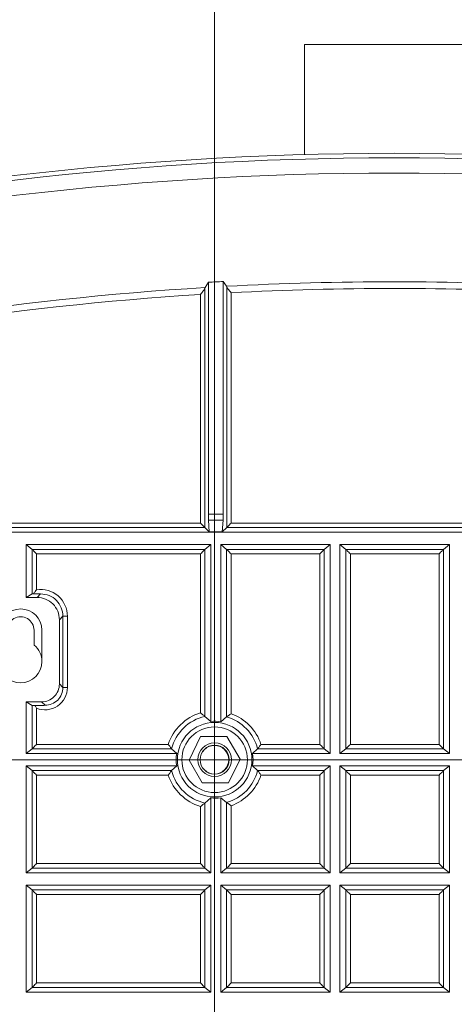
# Model space of a CAD drawing. Header units: millimetres. Extents: x 0 to 420, y 0 to 297.
# Tile 9 of 13: x 337 to 356, y 214 to 258. Entities that reach past the tile are written whole.
import ezdxf

# ---------------------------------------------------------------- set-up
doc = ezdxf.new("R2010")
doc.units = ezdxf.units.MM
doc.styles.add('SLDTEXTSTYLE1', font='TXT', dxfattribs={"width": 0.605})
doc.dimstyles.new('SLDDIMSTYLE0', dxfattribs={"dimtxt": 2.568319, "dimasz": 3.3, "dimexe": 0, "dimexo": 0.0625, "dimgap": 0.64208, "dimtad": 1, "dimdec": 3, "dimlfac": 5, "dimrnd": 1e-09, "dimzin": 12, "dimdsep": 46, "dimtxsty": 'SLDTEXTSTYLE1', "dimsah": 1, "dimcen": 0.09, "dimadec": 0, "dimazin": 3, "dimtfac": 1, "dimtdec": 1, "dimtmove": 0, "dimatfit": 0, "dimfxl": 0, "dimfrac": 2, "dimtolj": 1, "dimtzin": 12, "dimarcsym": 0})
doc.dimstyles.new('SLDDIMSTYLE1', dxfattribs={"dimtxt": 2.568319, "dimasz": 3.3, "dimexe": 0, "dimexo": 0.0625, "dimgap": 0.64208, "dimtad": 1, "dimdec": 3, "dimlfac": 5, "dimrnd": 1e-09, "dimzin": 12, "dimdsep": 46, "dimtxsty": 'SLDTEXTSTYLE1', "dimsah": 1, "dimcen": 0.09, "dimadec": 0, "dimazin": 3, "dimtfac": 1, "dimtdec": 1, "dimtofl": 0, "dimtmove": 0, "dimatfit": 3, "dimfxl": 0, "dimfrac": 2, "dimtolj": 1, "dimtzin": 12, "dimarcsym": 0})

# ---------------------------------------------------------------- blocks, each defined once
blk = doc.blocks.new('*D24')
at = {"color": 7, "linetype": 'Continuous', "lineweight": 0}
for p, q in [((350.528, 264.902), (349.94, 264.902)), ((349.94, 264.902), (349.94, 260.958)), ((356.897, 264.902), (357.485, 264.902)), ((357.485, 264.902), (357.485, 260.958)), ((345.683, 209.12), (345.683, 261.37)), ((361.743, 209.12), (361.743, 261.37)), ((349.94, 260.958), (350.528, 260.958)), ((357.485, 260.958), (356.897, 260.958)), ((345.683, 260.37), (339.283, 260.37)), ((345.683, 260.37), (361.743, 260.37)), ((361.743, 260.37), (368.143, 260.37))]:
    blk.add_line(p, q, dxfattribs=at)
for points in [[(345.683, 260.37), (342.383, 260.87), (342.383, 259.87)], [(361.743, 260.37), (365.043, 259.87), (365.043, 260.87)]]:
    blk.add_solid(points, dxfattribs=at)
at = {"color": 7, "linetype": 'Continuous', "lineweight": 0, "char_height": 2.6458, "attachment_point": 1, "style": 'SLDTEXTSTYLE1'}
for s, insert in [('80,3', (349.107, 268.901, 32.371)), ('3,2', (351.263, 264.369, 32.371))]:
    blk.add_mtext(s, dxfattribs=dict(at, insert=insert))
blk = doc.blocks.new('*D25')
at = {"color": 7, "linetype": 'Continuous', "lineweight": 0}
for p, q in [((307.117, 225.18), (307.117, 231.58)), ((377.789, 225.18), (306.117, 225.18)), ((307.117, 225.18), (307.117, 209.128)), ((302.585, 220.339), (302.585, 220.927)), ((302.585, 220.927), (306.529, 220.927)), ((306.529, 220.927), (306.529, 220.339)), ((302.585, 213.969), (302.585, 213.381)), ((306.529, 213.381), (306.529, 213.969)), ((302.585, 213.381), (306.529, 213.381)), ((377.789, 209.128), (306.117, 209.128)), ((307.117, 209.128), (307.117, 202.728))]:
    blk.add_line(p, q, dxfattribs=at)
for points in [[(307.117, 225.18), (307.617, 228.48), (306.617, 228.48)], [(307.117, 209.128), (306.617, 205.828), (307.617, 205.828)]]:
    blk.add_solid(points, dxfattribs=at)
at = {"color": 7, "linetype": 'Continuous', "lineweight": 0, "char_height": 2.6458, "attachment_point": 1, "rotation": 90, "style": 'SLDTEXTSTYLE1'}
for s, insert in [('80,3', (298.586, 212.548, 32.371)), ('3,2', (303.118, 214.704, 32.371))]:
    blk.add_mtext(s, dxfattribs=dict(at, insert=insert))
blk = doc.blocks.new('*D26')
at = {"color": 7, "linetype": 'Continuous', "lineweight": 0}
for p, q in [((328.317, 235.068), (328.317, 122.653)), ((379.117, 235.068), (379.117, 122.653)), ((351.022, 128.185), (350.434, 128.185)), ((350.434, 128.185), (350.434, 124.241)), ((356.411, 128.185), (356.999, 128.185)), ((356.999, 128.185), (356.999, 124.241)), ((350.434, 124.241), (351.022, 124.241)), ((356.999, 124.241), (356.411, 124.241)), ((328.317, 123.653), (379.117, 123.653))]:
    blk.add_line(p, q, dxfattribs=at)
for points in [[(328.317, 123.653), (331.617, 123.153), (331.617, 124.153)], [(379.117, 123.653), (375.817, 124.153), (375.817, 123.153)]]:
    blk.add_solid(points, dxfattribs=at)
at = {"color": 7, "linetype": 'Continuous', "lineweight": 0, "char_height": 2.6458, "attachment_point": 1, "style": 'SLDTEXTSTYLE1'}
for s, insert in [('254', (349.601, 132.184, 32.371)), ('10', (351.757, 127.651, 32.371))]:
    blk.add_mtext(s, dxfattribs=dict(at, insert=insert))
blk = doc.blocks.new('*D27')
at = {"color": 7, "linetype": 'Continuous', "lineweight": 0}
for p, q in [((350.529, 277.682), (349.941, 277.682)), ((349.941, 277.682), (349.941, 273.738)), ((356.898, 277.682), (357.486, 277.682)), ((357.486, 277.682), (357.486, 273.738)), ((329.639, 209.128), (329.639, 274.15)), ((377.789, 209.128), (377.789, 274.15)), ((349.941, 273.738), (350.529, 273.738)), ((357.486, 273.738), (356.898, 273.738)), ((329.639, 273.15), (377.789, 273.15))]:
    blk.add_line(p, q, dxfattribs=at)
for points in [[(329.639, 273.15), (332.939, 272.65), (332.939, 273.65)], [(377.789, 273.15), (374.489, 273.65), (374.489, 272.65)]]:
    blk.add_solid(points, dxfattribs=at)
at = {"color": 7, "linetype": 'Continuous', "lineweight": 0, "char_height": 2.6458, "attachment_point": 1, "style": 'SLDTEXTSTYLE1'}
for s, insert in [('240,8', (348.128, 281.681, 32.371)), ('9,5', (351.264, 277.149, 32.371))]:
    blk.add_mtext(s, dxfattribs=dict(at, insert=insert))

msp = doc.modelspace()

# ---------------------------------------------------------------- linework, layer by layer
at = {"color": 7, "linetype": 'Continuous', "lineweight": 15}
for p, q in [((349.71665, 257.15001), (349.71665, 252.22843)), ((353.71664, 257.15001), (349.71665, 257.15001)), ((357.71664, 257.15001), (353.71664, 257.15001)), ((345.26123, 246.28468), (345.41027, 246.51808)), ((345.41027, 236.15776), (345.41027, 246.51808)), ((346.07462, 246.55613), (346.22366, 246.3399)), ((346.07462, 236.15776), (346.07462, 246.55613)), ((345.25546, 246.26345), (345.25546, 235.555)), ((346.22366, 246.3399), (346.22943, 246.31934)), ((346.22943, 235.555), (346.22943, 246.31934)), ((345.25546, 235.555), (345.45212, 235.35834)), ((345.45212, 235.35834), (345.41778, 235.88496)), ((346.06711, 235.88496), (346.03277, 235.35834)), ((346.03277, 235.35834), (346.22943, 235.555)), ((329.99958, 235.34425), (377.43371, 235.34425)), ((346.03277, 235.35834), (345.45212, 235.35834)), ((337.26565, 234.79179), (345.52241, 234.79179)), ((337.26565, 232.43261), (337.26565, 234.79179)), ((337.52934, 234.58102), (337.26565, 234.79179)), ((337.52964, 234.58075), (337.52934, 234.58102)), ((345.25872, 234.58102), (345.25842, 234.58075)), ((345.52241, 234.79179), (345.25872, 234.58102)), ((345.52241, 226.8918), (345.52241, 234.79179)), ((345.96248, 234.79179), (350.85581, 234.79179)), ((345.96248, 226.87844), (345.96248, 234.79179)), ((346.22617, 234.58102), (345.96248, 234.79179)), ((346.22647, 234.58075), (346.22617, 234.58102)), ((350.59212, 234.58102), (350.59182, 234.58075)), ((350.85581, 234.79179), (350.59212, 234.58102)), ((350.85581, 225.45624), (350.85581, 234.79179)), ((351.29588, 234.79179), (356.18921, 234.79179)), ((351.29588, 225.45624), (351.29588, 234.79179)), ((351.55957, 234.58102), (351.29588, 234.79179)), ((351.55987, 234.58075), (351.55957, 234.58102)), ((355.92552, 234.58102), (355.92522, 234.58075)), ((356.18921, 234.79179), (355.92552, 234.58102)), ((356.18921, 225.45624), (356.18921, 234.79179)), ((337.52964, 232.59074), (337.26565, 232.43261)), ((337.75031, 232.43261), (337.26565, 232.43261)), ((338.74894, 228.56692), (338.74894, 231.43397)), ((337.61664, 230.30456), (337.61664, 230.96802)), ((337.96664, 229.56801), (337.96664, 230.96802)), ((337.95004, 227.76801), (337.26565, 227.76801)), ((337.26565, 225.45624), (337.26565, 227.76801)), ((337.26565, 227.76801), (337.52964, 227.60988)), ((345.25842, 227.11639), (345.52241, 226.8918)), ((345.96248, 226.87844), (346.22647, 227.09032)), ((345.06398, 226.22002), (344.55065, 225.16)), ((346.24176, 226.22002), (345.06398, 226.22002)), ((346.83065, 225.20003), (346.24176, 226.22002)), ((337.26565, 225.45624), (337.52934, 225.66701)), ((337.26565, 225.45624), (343.99293, 225.45624)), ((337.52934, 225.66701), (337.52964, 225.66728)), ((343.76738, 225.66728), (343.76763, 225.66701)), ((343.99293, 225.45624), (343.76763, 225.66701)), ((347.61366, 225.66701), (347.38835, 225.45624)), ((347.38835, 225.45624), (350.85581, 225.45624)), ((347.61366, 225.66701), (347.61391, 225.66728)), ((350.59182, 225.66728), (350.59212, 225.66701)), ((350.59212, 225.66701), (350.85581, 225.45624)), ((351.29588, 225.45624), (351.55957, 225.66701)), ((351.29588, 225.45624), (356.18921, 225.45624)), ((351.55957, 225.66701), (351.55987, 225.66728)), ((355.92522, 225.66728), (355.92552, 225.66701)), ((355.92552, 225.66701), (356.18921, 225.45624)), ((337.26565, 224.90378), (343.99293, 224.90378)), ((337.26565, 220.12284), (337.26565, 224.90378)), ((337.52934, 224.69302), (337.26565, 224.90378)), ((343.76763, 224.69302), (343.99293, 224.90378)), ((344.55065, 225.16), (345.13953, 224.14002)), ((346.31731, 224.14002), (346.83065, 225.20003)), ((347.38835, 224.90378), (347.61366, 224.69302)), ((347.38835, 224.90378), (350.85581, 224.90378)), ((350.85581, 224.90378), (350.59212, 224.69302)), ((350.85581, 220.12284), (350.85581, 224.90378)), ((351.29588, 224.90378), (356.18921, 224.90378)), ((351.29588, 220.12284), (351.29588, 224.90378)), ((351.55957, 224.69302), (351.29588, 224.90378)), ((356.18921, 224.90378), (355.92552, 224.69302)), ((356.18921, 220.12284), (356.18921, 224.90378)), ((337.52964, 224.69276), (337.52934, 224.69302)), ((343.76763, 224.69302), (343.76738, 224.69276)), ((347.61391, 224.69276), (347.61366, 224.69302)), ((350.59212, 224.69302), (350.59182, 224.69276)), ((351.55987, 224.69276), (351.55957, 224.69302)), ((355.92552, 224.69302), (355.92522, 224.69276)), ((345.13953, 224.14002), (346.31731, 224.14002)), ((345.52241, 223.46823), (345.25842, 223.24364)), ((345.52241, 220.12284), (345.52241, 223.46823)), ((346.22647, 223.26971), (345.96248, 223.48159)), ((345.96248, 220.12284), (345.96248, 223.48159)), ((337.26565, 220.12284), (337.52934, 220.33361)), ((337.26565, 220.12284), (345.52241, 220.12284)), ((337.52934, 220.33361), (337.52964, 220.33388)), ((345.25842, 220.33388), (345.25872, 220.33361)), ((345.52241, 220.12284), (345.25872, 220.33361)), ((346.22617, 220.33361), (345.96248, 220.12284)), ((345.96248, 220.12284), (350.85581, 220.12284)), ((346.22617, 220.33361), (346.22647, 220.33388)), ((350.59182, 220.33388), (350.59212, 220.33361)), ((350.85581, 220.12284), (350.59212, 220.33361)), ((351.55957, 220.33361), (351.29588, 220.12284)), ((351.29588, 220.12284), (356.18921, 220.12284)), ((351.55957, 220.33361), (351.55987, 220.33388)), ((355.92522, 220.33388), (355.92552, 220.33361)), ((356.18921, 220.12284), (355.92552, 220.33361)), ((337.26565, 219.57038), (345.52241, 219.57038)), ((337.26565, 214.78944), (337.26565, 219.57038)), ((337.52934, 219.35962), (337.26565, 219.57038)), ((337.52964, 219.35936), (337.52934, 219.35962)), ((345.25872, 219.35962), (345.25842, 219.35936)), ((345.25872, 219.35962), (345.52241, 219.57038)), ((345.52241, 214.78944), (345.52241, 219.57038)), ((345.96248, 219.57038), (350.85581, 219.57038)), ((345.96248, 214.78944), (345.96248, 219.57038)), ((345.96248, 219.57038), (346.22617, 219.35962)), ((346.22647, 219.35936), (346.22617, 219.35962)), ((350.59212, 219.35962), (350.59182, 219.35936)), ((350.59212, 219.35962), (350.85581, 219.57038)), ((350.85581, 214.78944), (350.85581, 219.57038)), ((351.29588, 219.57038), (356.18921, 219.57038)), ((351.29588, 214.78944), (351.29588, 219.57038)), ((351.29588, 219.57038), (351.55957, 219.35962)), ((351.55987, 219.35936), (351.55957, 219.35962)), ((355.92552, 219.35962), (355.92522, 219.35936)), ((355.92552, 219.35962), (356.18921, 219.57038)), ((356.18921, 214.78944), (356.18921, 219.57038)), ((337.26565, 214.78944), (337.52934, 215.00021)), ((337.26565, 214.78944), (345.52241, 214.78944)), ((337.52934, 215.00021), (337.52964, 215.00048)), ((345.25842, 215.00048), (345.25872, 215.00021)), ((345.52241, 214.78944), (345.25872, 215.00021)), ((346.22617, 215.00021), (345.96248, 214.78944)), ((345.96248, 214.78944), (350.85581, 214.78944)), ((346.22617, 215.00021), (346.22647, 215.00048)), ((350.59182, 215.00048), (350.59212, 215.00021)), ((350.85581, 214.78944), (350.59212, 215.00021)), ((351.55957, 215.00021), (351.29588, 214.78944)), ((351.29588, 214.78944), (356.18921, 214.78944)), ((351.55957, 215.00021), (351.55987, 215.00048)), ((355.92522, 215.00048), (355.92552, 215.00021)), ((356.18921, 214.78944), (355.92552, 215.00021))]:
    msp.add_line(p, q, dxfattribs=at)
at = {"color": 8, "linetype": 'Continuous', "lineweight": 0}
for p, q in [((346.42895, 246.05205), (346.42895, 235.75452)), ((345.05594, 235.75452), (345.05594, 245.97309)), ((345.41027, 236.15776), (346.07462, 236.15776)), ((345.25546, 235.555), (330.23966, 235.555)), ((330.38917, 235.75452), (345.05594, 235.75452)), ((346.06711, 235.88496), (345.41778, 235.88496)), ((361.25545, 235.555), (346.22943, 235.555)), ((346.42895, 235.75452), (361.05594, 235.75452)), ((337.52934, 234.58102), (345.25872, 234.58102)), ((337.52964, 232.59074), (337.52964, 234.58075)), ((345.25842, 234.58075), (345.25842, 227.11639)), ((346.22617, 234.58102), (350.59212, 234.58102)), ((346.22647, 227.09032), (346.22647, 234.58075)), ((350.59182, 234.58075), (350.59182, 225.66728)), ((351.55957, 234.58102), (355.92552, 234.58102)), ((351.55987, 225.66728), (351.55987, 234.58075)), ((355.92522, 234.58075), (355.92522, 225.66728)), ((345.05918, 234.38152), (337.72888, 234.38152)), ((337.72888, 234.38152), (337.72888, 232.77667)), ((345.05918, 227.26997), (345.05918, 234.38152)), ((346.42571, 234.38152), (346.42571, 227.23582)), ((350.39258, 234.38152), (346.42571, 234.38152)), ((350.39258, 225.86652), (350.39258, 234.38152)), ((355.72598, 234.38152), (351.75911, 234.38152)), ((351.75911, 234.38152), (351.75911, 225.86652)), ((355.72598, 225.86652), (355.72598, 234.38152)), ((337.75031, 232.43261), (337.90808, 232.59037)), ((338.90671, 231.59174), (338.74894, 231.43397)), ((338.90671, 228.40914), (338.90671, 231.59174)), ((338.90671, 231.59174), (339.10644, 231.59174)), ((339.10644, 231.59174), (339.10644, 228.40914)), ((338.74894, 228.56692), (338.90671, 228.40914)), ((338.90671, 228.40914), (339.10644, 228.40914)), ((337.52964, 225.66728), (337.52964, 227.60988)), ((338.10781, 227.61025), (337.95004, 227.76801)), ((337.72888, 227.4849), (337.72888, 225.86652)), ((337.72888, 225.86652), (343.61812, 225.86652)), ((347.76317, 225.86652), (350.39258, 225.86652)), ((351.75911, 225.86652), (355.72598, 225.86652)), ((343.76763, 225.66701), (337.52934, 225.66701)), ((350.59212, 225.66701), (347.61366, 225.66701)), ((355.92552, 225.66701), (351.55957, 225.66701)), ((337.52934, 224.69302), (343.76763, 224.69302)), ((337.52964, 220.33388), (337.52964, 224.69276)), ((343.61812, 224.49351), (337.72888, 224.49351)), ((337.72888, 224.49351), (337.72888, 220.53312)), ((347.61366, 224.69302), (350.59212, 224.69302)), ((350.39258, 224.49351), (347.76317, 224.49351)), ((350.39258, 220.53312), (350.39258, 224.49351)), ((350.59182, 224.69276), (350.59182, 220.33388)), ((351.55957, 224.69302), (355.92552, 224.69302)), ((351.55987, 220.33388), (351.55987, 224.69276)), ((355.72598, 224.49351), (351.75911, 224.49351)), ((351.75911, 224.49351), (351.75911, 220.53312)), ((355.72598, 220.53312), (355.72598, 224.49351)), ((355.92522, 224.69276), (355.92522, 220.33388)), ((345.25842, 223.24364), (345.25842, 220.33388)), ((346.22647, 220.33388), (346.22647, 223.26971)), ((345.05918, 220.53312), (345.05918, 223.09006)), ((346.42571, 223.12421), (346.42571, 220.53312)), ((337.72888, 220.53312), (345.05918, 220.53312)), ((346.42571, 220.53312), (350.39258, 220.53312)), ((351.75911, 220.53312), (355.72598, 220.53312)), ((345.25872, 220.33361), (337.52934, 220.33361)), ((350.59212, 220.33361), (346.22617, 220.33361)), ((355.92552, 220.33361), (351.55957, 220.33361)), ((337.52934, 219.35962), (345.25872, 219.35962)), ((337.52964, 215.00048), (337.52964, 219.35936)), ((345.25842, 219.35936), (345.25842, 215.00048)), ((346.22617, 219.35962), (350.59212, 219.35962)), ((346.22647, 215.00048), (346.22647, 219.35936)), ((350.59182, 219.35936), (350.59182, 215.00048)), ((351.55957, 219.35962), (355.92552, 219.35962)), ((351.55987, 215.00048), (351.55987, 219.35936)), ((355.92522, 219.35936), (355.92522, 215.00048)), ((345.05918, 219.16011), (337.72888, 219.16011)), ((337.72888, 219.16011), (337.72888, 215.19972)), ((345.05918, 215.19972), (345.05918, 219.16011)), ((350.39258, 219.16011), (346.42571, 219.16011)), ((346.42571, 219.16011), (346.42571, 215.19972)), ((350.39258, 215.19972), (350.39258, 219.16011)), ((355.72598, 219.16011), (351.75911, 219.16011)), ((351.75911, 219.16011), (351.75911, 215.19972)), ((355.72598, 215.19972), (355.72598, 219.16011)), ((345.25872, 215.00021), (337.52934, 215.00021)), ((337.72888, 215.19972), (345.05918, 215.19972)), ((350.59212, 215.00021), (346.22617, 215.00021)), ((346.42571, 215.19972), (350.39258, 215.19972)), ((355.92552, 215.00021), (351.55957, 215.00021)), ((351.75911, 215.19972), (355.72598, 215.19972))]:
    msp.add_line(p, q, dxfattribs=at)
at = {"color": 7, "linetype": 'Continuous', "lineweight": 15, "flags": 128}
for points in [[(345.25546, 235.555), (345.24935, 235.5611), (345.23646, 235.574), (345.21723, 235.59323), (345.19234, 235.61812), (345.16267, 235.64779), (345.12924, 235.68122), (345.09325, 235.71721), (345.05594, 235.75452)], [(346.42895, 235.75452), (346.39164, 235.71721), (346.35565, 235.68122), (346.32223, 235.64779), (346.29255, 235.61812), (346.26766, 235.59323), (346.24843, 235.574), (346.23554, 235.5611), (346.22943, 235.555)], [(337.52964, 234.58075), (337.53627, 234.57412), (337.54951, 234.56089), (337.56889, 234.54151), (337.59376, 234.51663), (337.62327, 234.48712), (337.6564, 234.45399), (337.69201, 234.41839), (337.72888, 234.38152)], [(345.05918, 234.38152), (345.09605, 234.41839), (345.13167, 234.45399), (345.16479, 234.48712), (345.1943, 234.51663), (345.21917, 234.54151), (345.23855, 234.56089), (345.25179, 234.57412), (345.25842, 234.58075)], [(346.22647, 234.58075), (346.2331, 234.57412), (346.24634, 234.56089), (346.26572, 234.54151), (346.29059, 234.51663), (346.3201, 234.48712), (346.35322, 234.45399), (346.38883, 234.41839), (346.42571, 234.38152)], [(350.39258, 234.38152), (350.42945, 234.41839), (350.46507, 234.45399), (350.49819, 234.48712), (350.5277, 234.51663), (350.55257, 234.54151), (350.57195, 234.56089), (350.58519, 234.57412), (350.59182, 234.58075)], [(351.75911, 234.38152), (351.72223, 234.41839), (351.68662, 234.45399), (351.6535, 234.48712), (351.62399, 234.51663), (351.59912, 234.54151), (351.57974, 234.56089), (351.5665, 234.57412), (351.55987, 234.58075)], [(355.92522, 234.58075), (355.91859, 234.57412), (355.90535, 234.56089), (355.88597, 234.54151), (355.8611, 234.51663), (355.83159, 234.48712), (355.79846, 234.45399), (355.76285, 234.41839), (355.72598, 234.38152)], [(337.52964, 225.66728), (337.53627, 225.67391), (337.54951, 225.68714), (337.56889, 225.70652), (337.59376, 225.7314), (337.62327, 225.76091), (337.6564, 225.79404), (337.69201, 225.82964), (337.72888, 225.86652)], [(350.39258, 225.86652), (350.42945, 225.82964), (350.46507, 225.79404), (350.49819, 225.76091), (350.5277, 225.7314), (350.55257, 225.70652), (350.57195, 225.68714), (350.58519, 225.67391), (350.59182, 225.66728)], [(351.75911, 225.86652), (351.72223, 225.82964), (351.68662, 225.79404), (351.6535, 225.76091), (351.62399, 225.7314), (351.59912, 225.70652), (351.57974, 225.68714), (351.5665, 225.67391), (351.55987, 225.66728)], [(355.92522, 225.66728), (355.91859, 225.67391), (355.90535, 225.68714), (355.88597, 225.70652), (355.8611, 225.7314), (355.83159, 225.76091), (355.79846, 225.79404), (355.76285, 225.82964), (355.72598, 225.86652)], [(337.72888, 224.49351), (337.69201, 224.53039), (337.6564, 224.566), (337.62327, 224.59913), (337.59376, 224.62863), (337.56889, 224.6535), (337.54951, 224.67288), (337.53627, 224.68612), (337.52964, 224.69276)], [(350.59182, 224.69276), (350.58519, 224.68612), (350.57195, 224.67288), (350.55257, 224.6535), (350.5277, 224.62863), (350.49819, 224.59913), (350.46507, 224.566), (350.42945, 224.53039), (350.39258, 224.49351)], [(351.55987, 224.69276), (351.5665, 224.68612), (351.57974, 224.67288), (351.59912, 224.6535), (351.62399, 224.62863), (351.6535, 224.59913), (351.68662, 224.566), (351.72223, 224.53039), (351.75911, 224.49351)], [(355.92522, 224.69276), (355.91859, 224.68612), (355.90535, 224.67288), (355.88597, 224.6535), (355.8611, 224.62863), (355.83159, 224.59913), (355.79846, 224.566), (355.76285, 224.53039), (355.72598, 224.49351)], [(337.72888, 220.53312), (337.69201, 220.49624), (337.6564, 220.46064), (337.62327, 220.42751), (337.59376, 220.398), (337.56889, 220.37312), (337.54951, 220.35374), (337.53627, 220.34051), (337.52964, 220.33388)], [(345.25842, 220.33388), (345.25179, 220.34051), (345.23855, 220.35374), (345.21917, 220.37312), (345.1943, 220.398), (345.16479, 220.42751), (345.13167, 220.46064), (345.09605, 220.49624), (345.05918, 220.53312)], [(346.42571, 220.53312), (346.38883, 220.49624), (346.35322, 220.46064), (346.3201, 220.42751), (346.29059, 220.398), (346.26572, 220.37312), (346.24634, 220.35374), (346.2331, 220.34051), (346.22647, 220.33388)], [(350.39258, 220.53312), (350.42945, 220.49624), (350.46507, 220.46064), (350.49819, 220.42751), (350.5277, 220.398), (350.55257, 220.37312), (350.57195, 220.35374), (350.58519, 220.34051), (350.59182, 220.33388)], [(351.75911, 220.53312), (351.72223, 220.49624), (351.68662, 220.46064), (351.6535, 220.42751), (351.62399, 220.398), (351.59912, 220.37312), (351.57974, 220.35374), (351.5665, 220.34051), (351.55987, 220.33388)], [(355.72598, 220.53312), (355.76285, 220.49624), (355.79846, 220.46064), (355.83159, 220.42751), (355.8611, 220.398), (355.88597, 220.37312), (355.90535, 220.35374), (355.91859, 220.34051), (355.92522, 220.33388)], [(337.72888, 219.16011), (337.69201, 219.19699), (337.6564, 219.2326), (337.62327, 219.26573), (337.59376, 219.29523), (337.56889, 219.3201), (337.54951, 219.33948), (337.53627, 219.35272), (337.52964, 219.35936)], [(345.05918, 219.16011), (345.09605, 219.19699), (345.13167, 219.2326), (345.16479, 219.26573), (345.1943, 219.29523), (345.21917, 219.3201), (345.23855, 219.33948), (345.25179, 219.35272), (345.25842, 219.35936)], [(346.42571, 219.16011), (346.38883, 219.19699), (346.35322, 219.2326), (346.3201, 219.26573), (346.29059, 219.29523), (346.26572, 219.3201), (346.24634, 219.33948), (346.2331, 219.35272), (346.22647, 219.35936)], [(350.59182, 219.35936), (350.58519, 219.35272), (350.57195, 219.33948), (350.55257, 219.3201), (350.5277, 219.29523), (350.49819, 219.26573), (350.46507, 219.2326), (350.42945, 219.19699), (350.39258, 219.16011)], [(351.55987, 219.35936), (351.5665, 219.35272), (351.57974, 219.33948), (351.59912, 219.3201), (351.62399, 219.29523), (351.6535, 219.26573), (351.68662, 219.2326), (351.72223, 219.19699), (351.75911, 219.16011)], [(355.72598, 219.16011), (355.76285, 219.19699), (355.79846, 219.2326), (355.83159, 219.26573), (355.8611, 219.29523), (355.88597, 219.3201), (355.90535, 219.33948), (355.91859, 219.35272), (355.92522, 219.35936)], [(337.52964, 215.00048), (337.53627, 215.00711), (337.54951, 215.02034), (337.56889, 215.03972), (337.59376, 215.0646), (337.62327, 215.09411), (337.6564, 215.12724), (337.69201, 215.16284), (337.72888, 215.19972)], [(345.25842, 215.00048), (345.25179, 215.00711), (345.23855, 215.02034), (345.21917, 215.03972), (345.1943, 215.0646), (345.16479, 215.09411), (345.13167, 215.12724), (345.09605, 215.16284), (345.05918, 215.19972)], [(346.42571, 215.19972), (346.38883, 215.16284), (346.35322, 215.12724), (346.3201, 215.09411), (346.29059, 215.0646), (346.26572, 215.03972), (346.24634, 215.02034), (346.2331, 215.00711), (346.22647, 215.00048)], [(350.59182, 215.00048), (350.58519, 215.00711), (350.57195, 215.02034), (350.55257, 215.03972), (350.5277, 215.0646), (350.49819, 215.09411), (350.46507, 215.12724), (350.42945, 215.16284), (350.39258, 215.19972)], [(351.55987, 215.00048), (351.5665, 215.00711), (351.57974, 215.02034), (351.59912, 215.03972), (351.62399, 215.0646), (351.6535, 215.09411), (351.68662, 215.12724), (351.72223, 215.16284), (351.75911, 215.19972)], [(355.72598, 215.19972), (355.76285, 215.16284), (355.79846, 215.12724), (355.83159, 215.09411), (355.8611, 215.0646), (355.88597, 215.03972), (355.90535, 215.02034), (355.91859, 215.00711), (355.92522, 215.00048)]]:
    msp.add_lwpolyline(points, dxfattribs=at)
at = {"color": 8, "linetype": 'Continuous', "lineweight": 0}
for centre, radius in [((345.69064, 225.18002), 1.66602), ((345.69065, 225.18002), 1.46678), ((345.69065, 225.18002), 0.75)]:
    msp.add_circle(centre, radius, dxfattribs=at)
at = {"color": 7, "linetype": 'Continuous', "lineweight": 15}
for centre, radius in [((345.69065, 225.18002), 0.65), ((345.68264, 225.18002), 0.64)]:
    msp.add_circle(centre, radius, dxfattribs=at)
for centre, radius, start, end in [((353.71665, 107.32364), 144.95999, 75.6172644, 104.3827356), ((353.71665, 107.32396), 144.07684, 75.6162926, 104.3837074), ((353.77524, 106.2909), 140.47645, 93.1424093, 93.4138206), ((349.81841, 236.14266), 4.40816, 179.803763, 183.351414), ((341.66948, 236.14258), 4.40516, 356.647377, 0.197446), ((337.58509, 232.35479), 0.24238, 89.772367, 103.224207), ((337.75076, 231.43443), 0.99818, 359.973507, 90.025894), ((337.01664, 230.96801), 0.95, 0.000428, 179.999572), ((337.01664, 230.96802), 0.6, 359.99997, 180.00003), ((337.01667, 229.56802), 0.94997, 359.999177, 50.834076), ((337.01664, 229.56802), 0.95, 180.000428, 359.999572), ((337.9504, 228.56655), 0.79854, 269.973668, 0.026332), ((337.63931, 228.27011), 0.66927, 260.568914, 271.404154), ((345.69063, 225.18003), 1.98401, 102.582694, 165.783361), ((345.69069, 225.18067), 1.71938, 80.904735, 95.616619), ((345.69062, 225.18), 1.98405, 14.217359, 74.331122), ((345.69071, 225.18001), 1.7201, 170.75885, 189.24115), ((345.6908, 225.18001), 1.71988, 350.757622, 9.242378), ((345.69067, 225.18003), 1.98405, 194.21696, 257.416514), ((345.69063, 225.18002), 1.98404, 285.668793, 345.783206), ((345.69064, 225.1808), 1.72082, 264.389558, 279.089088)]:
    msp.add_arc(centre, radius, start, end, dxfattribs=at)
at = {"color": 8, "linetype": 'Continuous', "lineweight": 0}
for centre, radius, start, end in [((353.71665, 107.32359), 144.76004, 75.6172704, 104.3827296), ((353.71655, 107.32606), 139.21563, 86.8933781, 93.0852741), ((353.71661, 107.32426), 139.21743, 93.4820042, 104.0288436), ((353.71656, 107.32595), 138.91738, 86.971496, 93.0071174), ((353.71642, 107.32494), 138.91838, 93.5742646, 104.0288367), ((337.90839, 231.59215), 1.19805, 359.980535, 98.617321), ((337.90929, 231.59295), 0.99743, 359.93086, 90.069226), ((338.10757, 228.4092), 0.99887, 247.721078, 359.99656), ((338.10893, 228.40803), 0.79778, 269.919355, 0.07979), ((345.69061, 225.18005), 2.18322, 106.81122, 161.673723), ((345.6906, 225.17998), 2.18332, 18.327395, 70.324302), ((345.69066, 225.18003), 2.18329, 198.327196, 253.187861), ((345.69064, 225.18002), 2.18327, 289.674863, 341.672941)]:
    msp.add_arc(centre, radius, start, end, dxfattribs=at)
at = {"color": 7, "linetype": 'Continuous', "lineweight": 15}
for points, knots in [([(345.05594, 245.97309), (345.05626, 245.9735), (345.07965, 246.00372), (345.12927, 246.06713), (345.19059, 246.15102), (345.23766, 246.21608), (345.25085, 246.25119), (345.25546, 246.26345)], [0, 0, 0, 0, 0.0043934, 0.32434616, 0.68265341, 0.8891703, 1, 1, 1, 1]), ([(345.25546, 246.26345), (345.25574, 246.26517), (345.25695, 246.27242), (345.25938, 246.27937), (345.26123, 246.28468)], [0, 0, 0, 0, 0.23700213, 1, 1, 1, 1]), ([(346.22943, 246.31934), (346.23421, 246.30729), (346.24768, 246.27329), (346.29499, 246.21346), (346.35612, 246.13707), (346.40515, 246.07993), (346.42861, 246.05244), (346.42895, 246.05205)], [0, 0, 0, 0, 0.11566617, 0.32637925, 0.67625836, 0.99536683, 1, 1, 1, 1]), ([(337.58605, 232.59717), (337.61098, 232.63034), (337.65667, 232.69116), (337.70582, 232.74979), (337.72861, 232.77635), (337.72888, 232.77667)], [0, 0, 0, 0, 0.542439, 0.994454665, 1, 1, 1, 1]), ([(337.90808, 232.59037), (337.90722, 232.5904), (337.79989, 232.59336), (337.69254, 232.59527), (337.58605, 232.59717)], [0, 0, 0, 0, 0.00803889, 1, 1, 1, 1]), ([(337.65571, 227.60103), (337.77595, 227.60299), (337.92591, 227.60542), (338.07659, 227.60943), (338.10705, 227.61023), (338.10781, 227.61025)], [0, 0, 0, 0, 0.79780656, 0.99498606, 1, 1, 1, 1]), ([(337.72888, 227.4849), (337.72864, 227.48526), (337.70305, 227.52319), (337.67927, 227.5623), (337.65571, 227.60103)], [0, 0, 0, 0, 0.00953267, 1, 1, 1, 1]), ([(345.05918, 227.26997), (345.05953, 227.26971), (345.075, 227.25815), (345.11108, 227.23124), (345.1637, 227.19101), (345.21009, 227.15483), (345.24052, 227.1307), (345.25395, 227.11996), (345.25842, 227.11639)], [0, 0, 0, 0, 0.00514611, 0.23029512, 0.53682649, 0.79491822, 0.93182731, 1, 1, 1, 1]), ([(346.22647, 227.09032), (346.23102, 227.09376), (346.24476, 227.10416), (346.27238, 227.12486), (346.31519, 227.15656), (346.36745, 227.19449), (346.40632, 227.22218), (346.42536, 227.23557), (346.42571, 227.23582)], [0, 0, 0, 0, 0.06931465, 0.20957607, 0.419668, 0.71698199, 0.99471182, 1, 1, 1, 1]), ([(343.61812, 225.86652), (343.61837, 225.86617), (343.63242, 225.84678), (343.66097, 225.80756), (343.70003, 225.75518), (343.73229, 225.71271), (343.75332, 225.68539), (343.76388, 225.67179), (343.76738, 225.66728)], [0, 0, 0, 0, 0.00520321, 0.28848939, 0.5845853, 0.79252632, 0.93120907, 1, 1, 1, 1]), ([(347.76317, 225.86652), (347.76292, 225.86617), (347.74887, 225.84678), (347.72032, 225.80756), (347.68126, 225.75518), (347.649, 225.71271), (347.62797, 225.68539), (347.61741, 225.67179), (347.61391, 225.66728)], [0, 0, 0, 0, 0.00520321, 0.28848939, 0.5845853, 0.79252632, 0.93120907, 1, 1, 1, 1]), ([(343.76738, 224.69276), (343.76388, 224.68825), (343.75332, 224.67465), (343.73229, 224.64733), (343.70004, 224.60485), (343.66097, 224.55247), (343.63242, 224.51325), (343.61837, 224.49386), (343.61812, 224.49351)], [0, 0, 0, 0, 0.06878831, 0.20746577, 0.41543699, 0.71152161, 0.99479699, 1, 1, 1, 1]), ([(347.61391, 224.69276), (347.61741, 224.68825), (347.62797, 224.67465), (347.649, 224.64733), (347.68125, 224.60485), (347.72032, 224.55247), (347.74887, 224.51325), (347.76292, 224.49386), (347.76317, 224.49351)], [0, 0, 0, 0, 0.06878831, 0.20746577, 0.41543699, 0.71152161, 0.99479699, 1, 1, 1, 1]), ([(345.25842, 223.24364), (345.25395, 223.24007), (345.24052, 223.22933), (345.21009, 223.2052), (345.16369, 223.16903), (345.11109, 223.12879), (345.075, 223.10188), (345.05953, 223.09032), (345.05918, 223.09006)], [0, 0, 0, 0, 0.06817271, 0.20508186, 0.46314454, 0.76970479, 0.99485389, 1, 1, 1, 1]), ([(346.22647, 223.26971), (346.23102, 223.26627), (346.24476, 223.25587), (346.27238, 223.23518), (346.31519, 223.20348), (346.36744, 223.16554), (346.40632, 223.13786), (346.42536, 223.12446), (346.42571, 223.12421)], [0, 0, 0, 0, 0.06931663, 0.20955308, 0.41965101, 0.7170019, 0.99471167, 1, 1, 1, 1])]:
    msp.add_open_spline(points, degree=3, knots=knots, dxfattribs=at)

# ---------------------------------------------------------------- dimensions: what is measured, and where the dimension line sits
at = {"color": 7, "linetype": 'Continuous', "lineweight": 0}
for base, p1, p2, dimstyle, picture, middle in [((377.78864, 273.15002), (329.63864, 209.12802), (377.78864, 209.12802), 'SLDDIMSTYLE1', '*D27', (353.71364, 273.15002)), ((361.74264, 260.37), (345.68264, 209.12002), (361.74264, 209.12002), 'SLDDIMSTYLE0', '*D24', (353.71264, 260.37)), ((379.11664, 123.65274), (328.31664, 235.06802), (379.11664, 235.06802), 'SLDDIMSTYLE1', '*D26', (353.71664, 123.65274))]:
    dim = msp.add_linear_dim(base=base, p1=p1, p2=p2, dimstyle=dimstyle, dxfattribs=at)
    dim.commit()
    dim.dimension.update_dxf_attribs({"geometry": picture, "text_midpoint": middle, "dimtype": 160})
dim = msp.add_linear_dim(base=(307.11712, 209.12802), p1=(377.78864, 225.18002), p2=(377.78864, 209.12802), angle=90, dimstyle='SLDDIMSTYLE0', dxfattribs=at)
dim.commit()
dim.dimension.update_dxf_attribs({"geometry": '*D25', "text_midpoint": (307.11712, 217.15402), "dimtype": 160})

doc.saveas('drawing.dxf')
